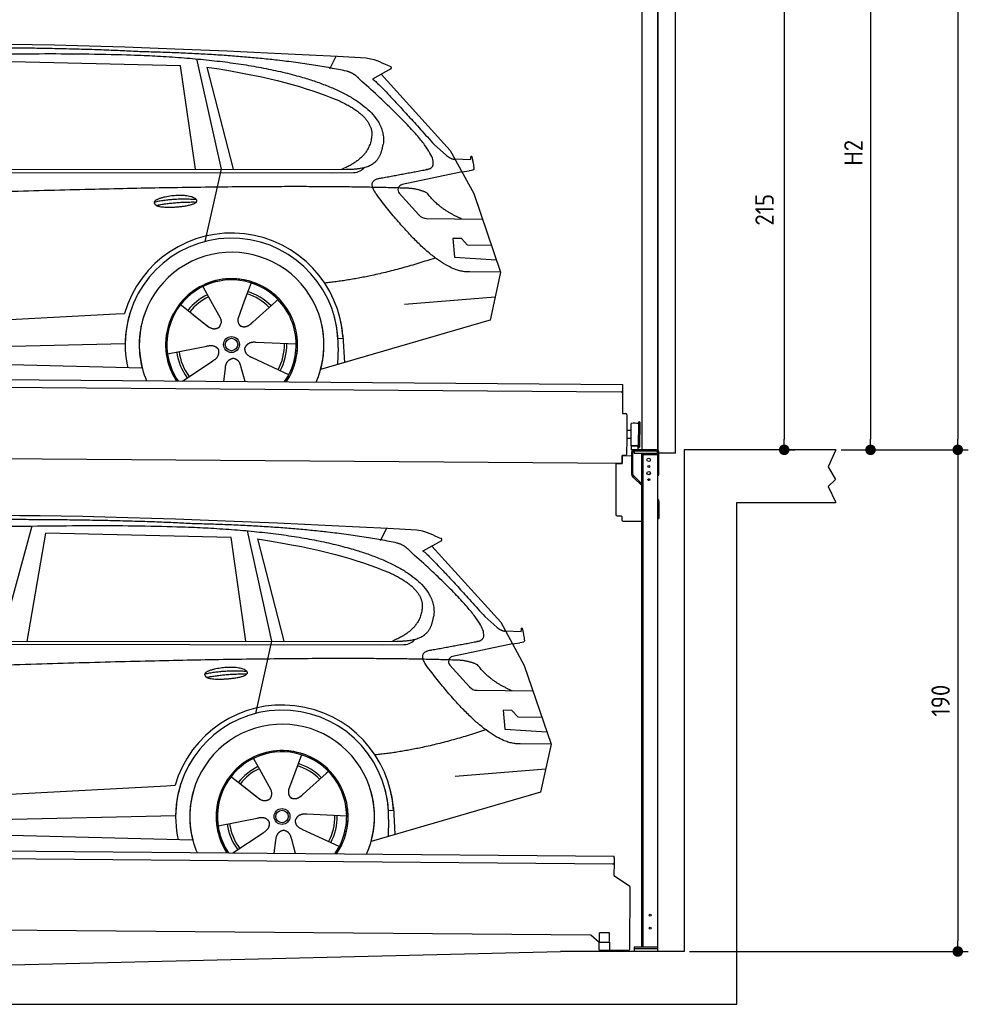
# Model space of a CAD drawing. Header units: millimetres. Extents: x -411 to 6777, y 0 to 6777.
# Tile 5 of 6: x 3183 to 6777, y 0 to 3729. Entities that reach past the tile are written whole.
import ezdxf

# ---------------------------------------------------------------- set-up
doc = ezdxf.new("R2010")
doc.units = ezdxf.units.MM
doc.layers.add('4', color=3, linetype='Continuous')
for name, color, linetype, lineweight in [('car', 10, 'Continuous', 25), ('Gebäude', 7, 'Continuous', 25), ('Plattform', 7, 'Continuous', 25), ('Ständer vorne', 7, 'Continuous', 25), ('Tor', 200, 'Continuous', 25)]:
    doc.layers.add(name, color=color, linetype=linetype, lineweight=lineweight)
doc.styles.get("Standard").update_dxf_attribs({"font": 'ISOCP.SHX'})
doc.dimstyles.new('GEN-ISO', dxfattribs={"dimscale": 20, "dimtxt": 3.5, "dimasz": 2, "dimexe": 2, "dimexo": 1, "dimgap": 1.5, "dimtad": 1, "dimdec": 1, "dimlfac": 0.1, "dimdsep": 46, "dimtxsty": 'STANDARD', "dimblk": 'PUNKT', "dimcen": 2, "dimclrd": 256, "dimclre": 256, "dimclrt": 2, "dimadec": 0, "dimazin": 0, "dimtp": 0.1, "dimtm": 0.1, "dimtfac": 0.71, "dimtdec": 1, "dimtmove": 2, "dimatfit": 3, "dimldrblk": 'PUNKT', "dimfxl": 2, "dimtolj": 1, "dimarcsym": 0})

# ---------------------------------------------------------------- blocks, each defined once
blk = doc.blocks.new('PUNKT')
at = {"layer": '4', "color": 0, "linetype": 'ByBlock'}
blk.add_line((-0.5, 0), (-1, 0), dxfattribs=at)
at = {"layer": '4', "color": 0, "linetype": 'ByBlock', "const_width": 0.5}
blk.add_lwpolyline([(-0.25, 0, 1), (0.25, 0, 1)], format="xyb", close=True, dxfattribs=at)
blk = doc.blocks.new('*D114')
at = {"layer": '4', "lineweight": -2, "transparency": 16777216}
for p, q in [((5720, 5950), (6776.9, 5950)), ((6736.9, 5910), (6736.9, 2140)), ((6295.4, 2100), (6776.9, 2100))]:
    blk.add_line(p, q, dxfattribs=at)
at = {"layer": 'Defpoints', "color": 0, "transparency": 16777216}
for p in [(5700, 5950), (6275.4, 2100), (6736.9, 2100)]:
    blk.add_point(p, dxfattribs=at)
at = {"layer": '4', "lineweight": -2, "transparency": 16777216, "xscale": 40, "yscale": 40, "zscale": 40}
for p, rotation in [((6736.9, 5950), 90), ((6736.9, 2100), 270)]:
    blk.add_blockref('PUNKT', p, dxfattribs=dict(at, rotation=rotation))
at = {"layer": '4', "color": 2, "transparency": 16777216, "insert": (6671.9, 4025), "char_height": 70, "attachment_point": 5, "rotation": 90}
blk.add_mtext('385', dxfattribs=at)
blk = doc.blocks.new('*D115')
at = {"layer": '4', "lineweight": -2, "transparency": 16777216}
for p, q in [((6295.4, 2100), (6776.9, 2100)), ((6736.9, 2060), (6736.9, 240)), ((5720, 200), (6776.9, 200))]:
    blk.add_line(p, q, dxfattribs=at)
at = {"layer": 'Defpoints', "color": 0, "transparency": 16777216}
for p in [(6275.4, 2100), (5700, 200), (6736.9, 200)]:
    blk.add_point(p, dxfattribs=at)
at = {"layer": '4', "lineweight": -2, "transparency": 16777216, "xscale": 40, "yscale": 40, "zscale": 40}
for p, rotation in [((6736.9, 2100), 90), ((6736.9, 200), 270)]:
    blk.add_blockref('PUNKT', p, dxfattribs=dict(at, rotation=rotation))
at = {"layer": '4', "color": 2, "transparency": 16777216, "insert": (6671.9, 1150), "char_height": 70, "attachment_point": 5, "rotation": 90}
blk.add_mtext('190', dxfattribs=at)
blk = doc.blocks.new('*D116')
at = {"layer": '4', "lineweight": -2, "transparency": 16777216}
for p, q in [((5920, 4350), (6446.5, 4350)), ((6406.5, 4310), (6406.5, 2140)), ((6295.4, 2100), (6446.5, 2100))]:
    blk.add_line(p, q, dxfattribs=at)
at = {"layer": 'Defpoints', "color": 0, "transparency": 16777216}
for p in [(5900, 4350), (6275.4, 2100), (6406.5, 2100)]:
    blk.add_point(p, dxfattribs=at)
at = {"layer": '4', "lineweight": -2, "transparency": 16777216, "xscale": 40, "yscale": 40, "zscale": 40}
for p, rotation in [((6406.5, 4350), 90), ((6406.5, 2100), 270)]:
    blk.add_blockref('PUNKT', p, dxfattribs=dict(at, rotation=rotation))
at = {"layer": '4', "color": 2, "transparency": 16777216, "insert": (6341.5, 3225), "char_height": 70, "attachment_point": 5, "rotation": 90}
blk.add_mtext('H2', dxfattribs=at)
blk = doc.blocks.new('*D118')
at = {"layer": '4', "lineweight": -2, "transparency": 16777216}
for p, q in [((5457.5, 4250), (6119.3, 4250)), ((6079.3, 4210), (6079.3, 2140)), ((6099.3, 2100), (6119.3, 2100))]:
    blk.add_line(p, q, dxfattribs=at)
at = {"layer": 'Defpoints', "color": 0, "transparency": 16777216}
for p in [(5437.5, 4250), (6079.3, 2100), (6079.3, 2100)]:
    blk.add_point(p, dxfattribs=at)
at = {"layer": '4', "lineweight": -2, "transparency": 16777216, "xscale": 40, "yscale": 40, "zscale": 40}
for p, rotation in [((6079.3, 4250), 90), ((6079.3, 2100), 270)]:
    blk.add_blockref('PUNKT', p, dxfattribs=dict(at, rotation=rotation))
at = {"layer": '4', "color": 2, "transparency": 16777216, "insert": (6004.7, 3009.2), "char_height": 70, "attachment_point": 5, "rotation": 90}
blk.add_mtext('215', dxfattribs=at)
blk = doc.blocks.new('UG Plattfrom Gl550')
at = {"layer": 'Plattform'}
for p, q in [((498.3, 603.8), (5435.1, 560.7)), ((5429.8, 530.7), (503, 573.7)), ((5435, 554.7), (5435.1, 560.7)), ((5434.9, 535.7), (5434.5, 488.2)), ((5435, 554.7), (5434.9, 535.7)), ((5434.5, 488.2), (5492.9, 448.7)), ((5495.1, 444.5), (5493, 208.2)), ((5347, 261.5), (621.4, 302.7)), ((5378.7, 233.7), (5347, 261.5)), ((5379.7, 235.2), (5380.1, 271.2)), ((5418.1, 270.8), (5380.1, 271.2)), ((5417.7, 234.8), (5418.1, 270.8)), ((5378.5, 205.2), (5378.7, 235.2)), ((5378.7, 235.2), (5418.7, 234.8)), ((5418.5, 204.8), (5418.7, 234.8)), ((5378.5, 205.2), (5418.5, 204.8)), ((5488, 203.2), (5414.8, 203.9))]:
    blk.add_line(p, q, dxfattribs=at)
for centre, radius, start, end in [((5429.9, 535.7), 5, 269.5, 359.5), ((5490.1, 444.5), 5, 359.5, 55.9134), ((5425.8, 243.8), 12, 227.6897, 228.0904), ((5414.9, 208.9), 5, 232.6301, 269.5), ((5488, 208.2), 5, 269.5, 359.5)]:
    blk.add_arc(centre, radius, start, end, dxfattribs=at)
blk = doc.blocks.new('Palette EG Gl550')
at = {"layer": 'Plattform'}
for p, q in [((429.5, 2387), (5467.3, 2348)), ((5462.1, 2318), (434.2, 2357)), ((5467.3, 2348), (5466.5, 2238)), ((5466.5, 2238), (5478.5, 2237.9)), ((5483.4, 2232.8), (5482.7, 2142.8)), ((5527.5, 2110.5), (5528.3, 2204.5)), ((5532.3, 2204.5), (5531.5, 2110.5)), ((5501.1, 2172.8), (5484.1, 2173)), ((5499.6, 2115.6), (5500.2, 2199.8)), ((5482.7, 2142.8), (5482.3, 2082.9)), ((5499.8, 2142.7), (5482.7, 2142.8)), ((5525.9, 2115), (5500.9, 2115)), ((5500.9, 2100), (5500.9, 2115)), ((5512.9, 2115), (5500.9, 2115)), ((5500.9, 2100), (5500.9, 2115)), ((5500.9, 2100), (5525.9, 2100)), ((5525.9, 2100), (5500.9, 2100)), ((5525.9, 2100), (5525.9, 2115)), ((5525.9, 2100), (5525.9, 2115)), ((5465, 2048), (341.7, 2087.7)), ((5465.2, 2078), (5465, 2048)), ((5465.2, 2078), (5477.2, 2077.9)), ((5477.2, 2077.9), (5465.2, 2078))]:
    blk.add_line(p, q, dxfattribs=at)
for centre, radius, start, end in [((5462.1, 2323), 5, 268.5823, 358.5607), ((5478.4, 2232.9), 5, 359.556, 89.556), ((5500.6, 2199.8), 0.4, 91.7323, 179.3444), ((5511.7, 1873.6), 326.8, 87.1739, 91.9438), ((5527.8, 2200.4), 0.4, 266.9623, 359.3444), ((5530.3, 2204.5), 2, 359.3444, 179.3444), ((5500, 2115.6), 0.4, 179.3444, 266.9565), ((5519.7, 2999.4), 884.4, 268.7196, 270.4008), ((5491.8, 3203.4), 1088.9, 271.795, 271.861), ((5527.2, 2114.6), 0.4, 359.556, 91.938), ((5529.5, 2110.5), 2, 179.3444, 359.3444), ((5477.3, 2082.9), 5, 269.556, 359.556)]:
    blk.add_arc(centre, radius, start, end, dxfattribs=at)
blk = doc.blocks.new('Car_EG')
at = {"layer": 'car'}
for p, q in [((3852.9, 3580.7), (3945.7, 3162.4)), ((4357.9, 3543.3), (4382.1, 3590.6)), ((3792.6, 3554.8), (3091, 3571.1)), ((3848.5, 3162.4), (3792.6, 3554.8)), ((3892.2, 3549.7), (3991.7, 3162.5)), ((4589.4, 3542.6), (4519, 3504.1)), ((4552.4, 3522.3), (4814.1, 3234)), ((4754, 3255.6), (4799.2, 3215.4)), ((4814.1, 3234), (4903.3, 3071)), ((4831.7, 3201.8), (4891.9, 3199.2)), ((1721.3, 3152.4), (4364.6, 3149.2)), ((1768.3, 3161.3), (4420.2, 3162.7)), ((3945.7, 3162.4), (3884.9, 2888.8)), ((4364.6, 3149.2), (4447.5, 3149.9)), ((4858.7, 3152.5), (4631.9, 3104.6)), ((4858.7, 3152.5), (4886.4, 3156.3)), ((4621.2, 3071.6), (4695.5, 2989.8)), ((4903.3, 3071), (5004.9, 2772.4)), ((4724.6, 2976.6), (4936.3, 2973.9)), ((4856.4, 2900.6), (4823.7, 2900.9)), ((4823.7, 2900.9), (4829.9, 2829.3)), ((4879.9, 2874.5), (4856.4, 2900.6)), ((4970.4, 2873.7), (4879.9, 2874.5)), ((4829.9, 2829.3), (4988.9, 2819.3)), ((5004.9, 2772.4), (4888, 2773.9)), ((5004.9, 2772.4), (4965.3, 2590.8)), ((4059.5, 2732.3), (4034, 2663.6)), ((3877.2, 2718.5), (3906.3, 2666.1)), ((3789.4, 2652.8), (3900.1, 2565.1)), ((3905, 2668.5), (3906.3, 2666.1)), ((3906.3, 2666.1), (3942.9, 2599.9)), ((4034, 2663.6), (4010.1, 2599)), ((4153.3, 2661.2), (4065.7, 2583.8)), ((4161.1, 2669.6), (4153.3, 2661.2)), ((4641.2, 2651.4), (4984.6, 2679.2)), ((1677.7, 2513), (3547.7, 2615.1)), ((3547.7, 2615.1), (3580.2, 2616.9)), ((3839.5, 2612.9), (3890.8, 2572.3)), ((4960.7, 2589.5), (4322.9, 2403.9)), ((4965.3, 2590.8), (4921.5, 2578.1)), ((1697, 2460.9), (3582.9, 2502.3)), ((4230.4, 2500.4), (4079.2, 2506.8)), ((4407.9, 2521.2), (4388.7, 2520.2)), ((4407.3, 2533.3), (4412.9, 2430.1)), ((1598.6, 2463.5), (3647.1, 2410.1)), ((3743, 2463.7), (3891.6, 2492.7)), ((4389.1, 2487.7), (4387.4, 2422.7)), ((3799.2, 2360.6), (3914.4, 2437.1)), ((4202.2, 2384.5), (4064.9, 2448.5)), ((3956.3, 2359.2), (3962.2, 2407.6)), ((4037, 2358.5), (4022.1, 2412.1))]:
    blk.add_line(p, q, dxfattribs=at)
for radius in [30.1, 23.6]:
    blk.add_circle((3985.4, 2498.7), radius, dxfattribs=at)
for centre, radius, start, end in [((4636, 3085.1), 20, 101.911, 222.2225), ((4725.1, 3016.6), 40, 222.2225, 269.2614), ((3985.9, 2498.2), 422.7, 3.1257, 163.6879), ((3985.9, 2498.2), 403.4, 3.1257, 179.4216), ((3985.9, 2498.2), 350, 344.3697, 194.5808), ((3985.9, 2498.2), 250, 325.66, 212.9259), ((3985.9, 2498.2), 250, 325.66, 212.9259), ((3985.4, 2498.7), 245, 41.4393, 188.2101), ((3985.9, 2498.2), 250, 40.5532, 137.1602), ((3985.4, 2498.7), 209.6, 115.7372, 141.8665), ((3985.4, 2498.7), 200.6, 44.5019, 73.0215), ((3985.4, 2498.7), 209.6, 44.3713, 72.8747), ((3985.4, 2498.7), 200.6, 115.5904, 141.8784), ((3985.4, 2498.7), 245, 0.4019, 44.2101), ((3985.9, 2498.2), 422.7, 163.4862, 163.6879), ((3985.9, 2498.2), 403.4, 162.7346, 179.4216), ((3985.9, 2498.2), 350, 160.1996, 194.5808), ((3985.9, 2498.2), 250, 152.2768, 213.34), ((3985.4, 2498.7), 245, 151.8272, 188.2101), ((3985.9, 2498.2), 350, 344.3697, 17.4023), ((3985.9, 2498.2), 403.4, 3.1257, 14.8673), ((3985.9, 2498.2), 422.7, 3.1257, 14.1157), ((3985.9, 2498.2), 403.4, 172.558, 192.5899), ((3985.9, 2498.2), 350, 171.6006, 202.9387), ((3985.9, 2498.2), 250, 168.6947, 213.34), ((3985.4, 2498.7), 245, 168.6088, 214.2758), ((3985.4, 2498.7), 245, 324.7242, 8.993), ((3985.9, 2498.2), 250, 325.66, 8.9072), ((3985.4, 2498.7), 200.6, 331.5904, 1.0215), ((3985.4, 2498.7), 209.6, 331.7372, 0.8747), ((3985.9, 2498.2), 350, 336.0613, 6.0012), ((3985.9, 2498.2), 403.4, 358.5068, 5.0439), ((3985.9, 2498.2), 422.7, 3.1257, 3.2156), ((3985.4, 2498.7), 209.6, 187.7372, 216.8747), ((3985.4, 2498.7), 200.6, 187.5904, 217.0215)]:
    blk.add_arc(centre, radius, start, end, dxfattribs=at)
for points, degree in [([(2151.2, 3599.7), (2438.8, 3661.3), (3323.8, 3648), (4495.8, 3584.7)], 3), ([(3646, 3607.4), (3297.8, 3626.8), (2681.9, 3622.1)], 2), ([(4420.9, 3534.4), (4120.4, 3597), (3646, 3607.4)], 2), ([(4495.8, 3584.7), (4542.5, 3575.3), (4551.4, 3567), (4588.7, 3551.2)], 3), ([(3892.2, 3549.7), (4146.3, 3510.8), (4259.5, 3475.1), (4392.3, 3422.4)], 3), ([(4589.4, 3542.6), (4591.1, 3544.2), (4591.8, 3547.3), (4591.2, 3550.1), (4588.7, 3551.2)], 4), ([(4470.3, 3503.5), (4452.4, 3525.4), (4420.9, 3534.4)], 2), ([(4732.1, 3163.2), (4821.6, 3191.2), (4470.3, 3503.5)], 2), ([(4519, 3504.1), (4526.8, 3508.3), (4754, 3255.6)], 2), ([(4392.3, 3422.4), (4506.4, 3370.4), (4516.5, 3305.2)], 2), ([(4516.5, 3305.2), (4521.3, 3210.7), (4403.6, 3162.7)], 2), ([(4420.2, 3162.7), (4470.3, 3162.7), (4543.3, 3167.4), (4551.5, 3214.2), (4560.1, 3257.3)], 4), ([(4799.2, 3215.4), (4807.5, 3208.1), (4820.7, 3200.3), (4829.8, 3200.3), (4831.7, 3201.8)], 4), ([(4891.9, 3199.2), (4893.5, 3238.1), (4904.1, 3163.8)], 2), ([(4447.5, 3149.9), (4466.8, 3150.5), (4481.6, 3159.5), (4488.9, 3169.7)], 3), ([(4519, 3182.3), (4519.1, 3182.4), (4519.1, 3182.4), (4519.2, 3182.4)], 3), ([(4904.1, 3163.8), (4904.4, 3160.1), (4898.8, 3158.4), (4886.4, 3156.3)], 3), ([(4638.8, 3091), (3762.4, 3119.4), (1329.3, 3007.2)], 2), ([(4537, 3064.2), (4493.2, 3122.9), (4553.2, 3129.5)], 2), ([(4888, 2773.9), (4762.3, 2766.8), (4537, 3064.2)], 2), ([(4726.5, 3072.6), (4689.3, 3091), (4638.8, 3091)], 2), ([(4857.1, 2974.9), (4771.7, 3010.8), (4726.5, 3072.6)], 2), ([(3692.9, 3038.9), (3768.5, 3055.1), (3851.9, 3048.6)], 2), ([(3700, 3026), (3774.1, 3039.9), (3852, 3038.5)], 2), ([(4756.6, 2826.5), (4531.2, 2751.1), (4338.2, 2731.7)], 2), ([(3891, 2572.3), (3914.3, 2550.4), (3937.6, 2563.8)], 2), ([(4079.2, 2506.8), (4047.4, 2510.8), (4036.4, 2486.3)], 2), ([(3891.6, 2492.7), (3922.3, 2501.4), (3936.9, 2478.8)], 2), ([(3914.4, 2437.1), (3942.4, 2452.5), (3936.9, 2478.8)], 2), ([(4064.9, 2448.5), (4034.9, 2459.5), (4036.4, 2486.3)], 2), ([(3962.2, 2407.6), (3963.4, 2439.5), (3989.4, 2446.4)], 2), ([(4022.1, 2412.1), (4016.1, 2443.5), (3989.4, 2446.4)], 2)]:
    blk.add_open_spline(points, degree=degree, dxfattribs=at)
for points, degree, knots in [([(2320.7, 3586), (2347.3, 3588), (2486.7, 3589.9), (3508.2, 3610), (4128.4, 3603.6), (4583.8, 3431), (4560.1, 3257.3)], 4, [0.0821318, 0.0821318, 0.0821318, 0.0821318, 0.0821318, 0.258851, 0.508851, 1, 1, 1, 1, 1]), ([(4553.2, 3129.5), (4720.1, 3160.6), (4722.9, 3161.2), (4731.3, 3163), (4732.1, 3163.2)], 1, [0.1611508, 0.1611508, 1, 1.0196119, 1.078724, 1.0847856, 1.0847856]), ([(3700, 3026), (3676.6, 3042.6), (3722.1, 3057.9), (3805, 3077.3), (3897.6, 3043.4), (3835.4, 3020.2), (3726.3, 3014), (3704.9, 3023), (3700, 3026)], 5, [0, 0, 0, 0, 0, 0, 0.300106, 0.500106, 0.700106, 1, 1, 1, 1, 1, 1]), ([(3942.9, 2599.9), (3944.5, 2595.8), (3945.5, 2591.8), (3945.8, 2587.9), (3946.5, 2579.3), (3943.7, 2571.3), (3937.6, 2563.8)], 3, [0.2167758, 0.2167758, 0.2167758, 0.2167758, 0.4600873, 0.4600873, 0.4600873, 1, 1, 1, 1]), ([(4010.1, 2599), (4009.5, 2595.8), (4009.3, 2592.8), (4009.3, 2589.9), (4009.7, 2587.1), (4010.4, 2581.3), (4012.5, 2576), (4016, 2571.4), (4020.9, 2568.4)], 4, [0.3191838, 0.3191838, 0.3191838, 0.3191838, 0.3191838, 0.5438253, 0.5438253, 0.5438253, 0.5438253, 1, 1, 1, 1, 1]), ([(4065.7, 2583.8), (4065.7, 2583.8), (4065.7, 2583.8), (4065.7, 2583.8), (4065.7, 2583.8), (4056.6, 2574.1), (4045.9, 2564.2), (4031.6, 2561.8), (4020.9, 2568.4)], 4, [-0.000003, -0.000003, -0.000003, -0.000003, -0.000003, 0, 0, 0, 0, 1, 1, 1, 1, 1])]:
    blk.add_open_spline(points, degree=degree, knots=knots, dxfattribs=at)
blk = doc.blocks.new('Car_147')
at = {"layer": 'car'}
for p, q in [((3229.2, 1811.5), (3109.9, 1374.6)), ((4044.3, 1793.4), (4137.1, 1375.1)), ((4549.3, 1756), (4573.5, 1803.3)), ((3211.6, 1374.7), (3282.4, 1783.8)), ((3983.9, 1767.5), (3282.4, 1783.8)), ((4039.9, 1375.1), (3983.9, 1767.5)), ((4083.5, 1762.4), (4183.1, 1375.2)), ((4780.8, 1755.3), (4710.3, 1716.8)), ((4743.8, 1735), (5005.5, 1446.7)), ((4945.4, 1468.3), (4990.6, 1428.1)), ((5005.5, 1446.7), (5094.6, 1283.7)), ((5023.1, 1414.5), (5083.3, 1411.9)), ((1912.6, 1365.1), (4556, 1361.9)), ((1959.6, 1374), (4611.6, 1375.4)), ((4137.1, 1375.1), (4076.2, 1101.5)), ((4556, 1361.9), (4638.8, 1362.6)), ((5050.1, 1365.2), (4823.2, 1317.3)), ((5050.1, 1365.2), (5077.8, 1369)), ((4812.5, 1284.3), (4886.8, 1202.4)), ((5094.6, 1283.7), (5196.3, 985.1)), ((4915.9, 1189.3), (5127.7, 1186.6)), ((5047.7, 1113.3), (5015.1, 1113.6)), ((5015.1, 1113.6), (5021.3, 1042)), ((5071.3, 1087.2), (5047.7, 1113.3)), ((5161.8, 1086.4), (5071.3, 1087.2)), ((5021.3, 1042), (5180.3, 1032)), ((5196.3, 985.1), (5079.4, 986.6)), ((5196.3, 985.1), (5156.7, 803.5)), ((4250.9, 945), (4225.3, 876.3)), ((4068.6, 931.2), (4097.7, 878.8)), ((3980.8, 865.5), (4091.4, 777.8)), ((4096.4, 881.2), (4097.7, 878.8)), ((4097.7, 878.8), (4134.2, 812.6)), ((4225.3, 876.3), (4201.5, 811.7)), ((4344.6, 873.9), (4257.1, 796.5)), ((4352.4, 882.3), (4344.6, 873.9)), ((4832.5, 864.1), (5175.9, 891.9)), ((1869, 725.7), (3739, 827.8)), ((3739, 827.8), (3771.5, 829.6)), ((4030.9, 825.6), (4082.1, 785)), ((5152, 802.2), (4514.3, 616.6)), ((5156.7, 803.5), (5112.9, 790.8)), ((4598.6, 746), (4604.3, 642.8)), ((1888.4, 673.6), (3774.2, 715)), ((4421.8, 713.1), (4270.5, 719.5)), ((4599.3, 733.9), (4580, 732.9)), ((1789.9, 676.2), (3838.5, 622.8)), ((3934.3, 676.4), (4082.9, 705.4)), ((4580.5, 700.4), (4578.8, 635.4)), ((3990.6, 573.3), (4105.7, 649.8)), ((4393.5, 597.2), (4256.3, 661.2)), ((4147.6, 571.9), (4153.6, 620.3)), ((4228.4, 571.2), (4213.4, 624.8))]:
    blk.add_line(p, q, dxfattribs=at)
for radius in [30.1, 23.6]:
    blk.add_circle((4176.8, 711.4), radius, dxfattribs=at)
for centre, radius, start, end in [((4827.3, 1297.8), 20, 101.911, 222.2225), ((4916.5, 1229.3), 40, 222.2225, 269.2614), ((4177.2, 710.9), 422.7, 3.1257, 163.6879), ((4177.2, 710.9), 403.4, 3.1257, 179.4216), ((4177.2, 710.9), 350, 344.3697, 194.5808), ((4177.2, 710.9), 250, 325.66, 212.9259), ((4177.2, 710.9), 250, 325.66, 212.9259), ((4176.8, 711.4), 245, 41.4393, 188.2101), ((4177.2, 710.9), 250, 40.5532, 137.1602), ((4176.8, 711.4), 209.6, 115.7372, 141.8665), ((4176.8, 711.4), 200.6, 44.5019, 73.0215), ((4176.8, 711.4), 209.6, 44.3713, 72.8747), ((4176.8, 711.4), 200.6, 115.5904, 141.8784), ((4176.8, 711.4), 245, 0.4019, 44.2101), ((4177.2, 710.9), 422.7, 163.4862, 163.6879), ((4177.2, 710.9), 403.4, 162.7346, 179.4216), ((4177.2, 710.9), 350, 160.1996, 194.5808), ((4177.2, 710.9), 250, 152.2768, 213.34), ((4176.8, 711.4), 245, 151.8272, 188.2101), ((4177.2, 710.9), 350, 344.3697, 17.4023), ((4177.2, 710.9), 403.4, 3.1257, 14.8673), ((4177.2, 710.9), 422.7, 3.1257, 14.1157), ((4177.2, 710.9), 403.4, 172.558, 192.5899), ((4177.2, 710.9), 350, 171.6006, 202.9387), ((4177.2, 710.9), 250, 168.6947, 213.34), ((4176.8, 711.4), 245, 168.6088, 214.2758), ((4176.8, 711.4), 245, 324.7242, 8.993), ((4177.2, 710.9), 250, 325.66, 8.9072), ((4177.2, 710.9), 350, 336.0613, 6.0012), ((4177.2, 710.9), 403.4, 358.5068, 5.0439), ((4176.8, 711.4), 200.6, 331.5904, 1.0215), ((4176.8, 711.4), 209.6, 331.7372, 0.8747), ((4177.2, 710.9), 422.7, 3.1257, 3.2156), ((4176.8, 711.4), 209.6, 187.7372, 216.8747), ((4176.8, 711.4), 200.6, 187.5904, 217.0215)]:
    blk.add_arc(centre, radius, start, end, dxfattribs=at)
for points, degree in [([(2342.5, 1812.4), (2630.1, 1874), (3515.1, 1860.7), (4687.1, 1797.4)], 3), ([(3837.4, 1820.1), (3489.2, 1839.5), (2873.2, 1834.8)], 2), ([(4612.3, 1747.1), (4311.7, 1809.7), (3837.4, 1820.1)], 2), ([(4687.1, 1797.4), (4733.9, 1788), (4742.7, 1779.7), (4780.1, 1763.9)], 3), ([(4083.5, 1762.4), (4337.6, 1723.5), (4450.8, 1687.8), (4583.6, 1635.1)], 3), ([(4780.8, 1755.3), (4782.4, 1756.9), (4783.1, 1760), (4782.6, 1762.8), (4780.1, 1763.9)], 4), ([(4661.7, 1716.2), (4643.8, 1738.1), (4612.3, 1747.1)], 2), ([(4923.5, 1375.9), (5012.9, 1403.9), (4661.7, 1716.2)], 2), ([(4710.3, 1716.8), (4718.2, 1721), (4945.4, 1468.3)], 2), ([(4583.6, 1635.1), (4697.7, 1583.1), (4707.9, 1517.9)], 2), ([(4707.9, 1517.9), (4712.6, 1423.4), (4594.9, 1375.4)], 2), ([(4611.6, 1375.4), (4661.6, 1375.4), (4734.7, 1380.1), (4742.8, 1426.9), (4751.5, 1470)], 4), ([(4990.6, 1428.1), (4998.8, 1420.7), (5012.1, 1413), (5021.2, 1413), (5023.1, 1414.5)], 4), ([(5083.3, 1411.9), (5084.8, 1450.8), (5095.5, 1376.5)], 2), ([(4638.8, 1362.6), (4658.1, 1363.2), (4672.9, 1372.2), (4680.2, 1382.4)], 3), ([(4710.3, 1395), (4710.4, 1395.1), (4710.5, 1395.1), (4710.6, 1395.1)], 3), ([(5095.5, 1376.5), (5095.7, 1372.8), (5090.2, 1371.1), (5077.8, 1368.9)], 3), ([(4830.2, 1303.7), (3953.8, 1332.1), (1520.6, 1219.9)], 2), ([(4728.4, 1276.9), (4684.6, 1335.6), (4744.6, 1342.2)], 2), ([(5079.4, 986.6), (4953.6, 979.5), (4728.4, 1276.9)], 2), ([(4917.9, 1285.3), (4880.6, 1303.7), (4830.2, 1303.7)], 2), ([(5048.4, 1187.6), (4963.1, 1223.5), (4917.9, 1285.3)], 2), ([(3884.3, 1251.6), (3959.8, 1267.8), (4043.3, 1261.3)], 2), ([(3891.3, 1238.7), (3965.5, 1252.6), (4043.4, 1251.2)], 2), ([(4947.9, 1039.2), (4722.5, 963.8), (4529.6, 944.4)], 2), ([(4082.4, 785), (4105.7, 763.1), (4129, 776.5)], 2), ([(4270.5, 719.5), (4238.8, 723.5), (4227.8, 699)], 2), ([(4082.9, 705.4), (4113.7, 714.1), (4128.3, 691.5)], 2), ([(4105.7, 649.8), (4133.7, 665.2), (4128.3, 691.5)], 2), ([(4256.3, 661.2), (4226.3, 672.2), (4227.8, 699)], 2), ([(4153.6, 620.3), (4154.8, 652.2), (4180.7, 659.1)], 2), ([(4213.4, 624.8), (4207.4, 656.2), (4180.7, 659.1)], 2)]:
    blk.add_open_spline(points, degree=degree, dxfattribs=at)
for points, degree, knots in [([(2512.1, 1798.7), (2538.6, 1800.7), (2678.1, 1802.6), (3699.5, 1822.7), (4319.8, 1816.3), (4775.2, 1643.7), (4751.5, 1470)], 4, [0.0821318, 0.0821318, 0.0821318, 0.0821318, 0.0821318, 0.258851, 0.508851, 1, 1, 1, 1, 1]), ([(4744.6, 1342.2), (4911.5, 1373.3), (4914.3, 1373.9), (4922.6, 1375.7), (4923.5, 1375.9)], 1, [0.1611508, 0.1611508, 1, 1.0196119, 1.078724, 1.0847856, 1.0847856]), ([(3891.3, 1238.7), (3867.9, 1255.3), (3913.5, 1270.6), (3996.3, 1290), (4089, 1256.1), (4026.8, 1232.9), (3917.6, 1226.7), (3896.2, 1235.7), (3891.3, 1238.7)], 5, [0, 0, 0, 0, 0, 0, 0.300106, 0.500106, 0.700106, 1, 1, 1, 1, 1, 1]), ([(4134.2, 812.6), (4135.9, 808.5), (4136.9, 804.5), (4137.2, 800.6), (4137.8, 792), (4135.1, 784), (4129, 776.5)], 3, [0.2167758, 0.2167758, 0.2167758, 0.2167758, 0.4600873, 0.4600873, 0.4600873, 1, 1, 1, 1]), ([(4201.5, 811.7), (4200.9, 808.5), (4200.6, 805.5), (4200.7, 802.6), (4201, 799.8), (4201.8, 794), (4203.8, 788.7), (4207.4, 784.1), (4212.3, 781.1)], 4, [0.3191838, 0.3191838, 0.3191838, 0.3191838, 0.3191838, 0.5438253, 0.5438253, 0.5438253, 0.5438253, 1, 1, 1, 1, 1]), ([(4257.1, 796.5), (4257.1, 796.5), (4257.1, 796.5), (4257.1, 796.5), (4257.1, 796.5), (4248, 786.8), (4237.3, 776.9), (4223, 774.5), (4212.3, 781.1)], 4, [-0.000003, -0.000003, -0.000003, -0.000003, -0.000003, 0, 0, 0, 0, 1, 1, 1, 1, 1])]:
    blk.add_open_spline(points, degree=degree, knots=knots, dxfattribs=at)
blk = doc.blocks.new('Ständer_vorn_GT190')
at = {"layer": 'Ständer vorne'}
for p, q in [((5501, 2090), (5501, 2007.2)), ((5506.1, 2007.2), (5506.1, 2090)), ((5595, 2100), (5511, 2100)), ((5511, 2095), (5511, 2087)), ((5595.1, 2095), (5511.1, 2095)), ((5600, 200), (5600, 2090)), ((5605, 2004), (5605, 2090)), ((5465, 2048), (5465.2, 2078)), ((5465.2, 2078), (5501, 2077.7)), ((5511, 2087), (5600, 2087)), ((5540, 218), (5540, 2087)), ((5540, 2082), (5600, 2082)), ((5545, 218), (5545, 2082)), ((5441, 2048.2), (5441, 1855)), ((5441, 2048.2), (5465, 2048)), ((5510.3, 1993.9), (5504.1, 2000)), ((5507.6, 2003.7), (5512.7, 1998.6)), ((5510.3, 1993.9), (5539.8, 1965)), ((5512.7, 1998.6), (5540, 1971.8)), ((5600, 2004), (5605, 2004)), ((5600, 1914), (5602, 1912.1)), ((5605, 1904.9), (5605, 1840)), ((5446, 1850), (5461.5, 1850)), ((5464, 1847.5), (5464, 1835)), ((5469, 1830), (5540, 1830)), ((5600, 1840), (5605, 1840)), ((5511, 218), (5600, 218)), ((5511, 218), (5511, 200)), ((5600, 210), (5511, 210)), ((5600, 200), (5511, 200))]:
    blk.add_line(p, q, dxfattribs=at)
for centre, radius in [((5566, 2062), 6.5), ((5566, 2012), 6.5), ((5566, 2037), 3.7), ((5566, 1987), 3.7), ((5571.4, 338), 3.7), ((5571.4, 288), 3.7)]:
    blk.add_circle(centre, radius, dxfattribs=at)
for centre, radius, start, end in [((5511.1, 2089.9), 10.1, 90.1445, 179.6512), ((5511.1, 2090), 5, 90, 180), ((5595, 2090), 10, 0, 90), ((5595, 2090), 5, 0, 90), ((5511.1, 2007.2), 10.1, 180, 225.5525), ((5511.1, 2007.2), 5, 179.6711, 225.5525), ((5595, 1904.9), 10, 0, 45.8814), ((5446, 1855), 5, 180, 270), ((5461.5, 1847.5), 2.5, 0, 90), ((5469, 1835), 5, 180, 270)]:
    blk.add_arc(centre, radius, start, end, dxfattribs=at)
blk = doc.blocks.new('Ständer vorne ab 340')
at = {"layer": 'Ständer vorne'}
for p, q in [((5240, 5232), (5240, 4932)), ((5490, 5232), (5240, 5232)), ((5490, 5212), (5490, 5232)), ((5540, 5212), (5490, 5212)), ((5540, 4982), (5540, 5212)), ((5540.2, 5112), (5539.8, 5112)), ((5540, 5112), (5540, 2100)), ((5600, 5112), (5540, 5112)), ((5600, 2098.7), (5600, 5112)), ((5490, 4932), (5490, 4982)), ((5490, 4982), (5540, 4982)), ((5240, 4932), (5490, 4932)), ((5540, 4827.4), (5540, 4828.4)), ((5511.2, 2095), (5511.2, 2087)), ((5595.1, 2095), (5511.2, 2095)), ((5600, 2087), (5600, 2090)), ((5511.2, 2087), (5600, 2087))]:
    blk.add_line(p, q, dxfattribs=at)
blk = doc.blocks.new('Tor ab 370 Gebäude')
at = {"layer": 'Tor'}
for p, q in [((5465.6, 5464.5), (5465.6, 5763)), ((5465.6, 5763), (5668, 5763)), ((5668, 2087), (5668, 5763)), ((5557, 5464.5), (5465.6, 5464.5)), ((5557, 5464.5), (5557, 5163)), ((5562, 5157.1), (5600, 5157)), ((5600, 4992), (5600, 5157)), ((5600, 4992), (5590, 4992)), ((5600, 4992), (5600, 2087)), ((5600, 2087), (5600, 4992)), ((5668, 2087), (5600, 2087))]:
    blk.add_line(p, q, dxfattribs=at)
blk.add_arc((5563, 5163), 6, 180, 260.4059, dxfattribs=at)
blk = doc.blocks.new('Gebäude_385_GT190')
at = {"layer": 'Gebäude'}
for p, q in [((6275.4, 2100), (5700, 2100)), ((5700, 2100), (5700, 200)), ((6275.4, 2100), (6246.4, 2035.9)), ((6246.4, 2035.9), (6274.3, 1988)), ((6274.3, 1988), (6246.4, 1961)), ((6246.4, 1961), (6275.4, 1900)), ((5900, 0), (5900, 1900)), ((5900, 1900), (6275.4, 1900)), ((3000, 146.1), (5231.6, 200)), ((5700, 200), (5231.6, 200)), ((0, 0), (5900, 0))]:
    blk.add_line(p, q, dxfattribs=at)

msp = doc.modelspace()

# ---------------------------------------------------------------- block references
for name in ['Gebäude_385_GT190', 'Car_EG', 'Car_147']:
    msp.add_blockref(name, (0, 0))
at = {"layer": 'Plattform'}
for name in ['Palette EG Gl550', 'UG Plattfrom Gl550']:
    msp.add_blockref(name, (0, 0), dxfattribs=at)
at = {"layer": 'Ständer vorne'}
for name in ['Ständer vorne ab 340', 'Ständer_vorn_GT190']:
    msp.add_blockref(name, (0, 0), dxfattribs=at)
at = {"layer": 'Tor', "linetype": 'ByBlock'}
msp.add_blockref('Tor ab 370 Gebäude', (0, 0), dxfattribs=at)

# ---------------------------------------------------------------- dimensions: what is measured, and where the dimension line sits
at = {"layer": '4'}
for base, p1, p2, override, picture, middle in [((6736.86, 2100), (5700, 5950), (6275.45, 2100), {"dimdec": 0, "dimtdec": 3, "dimtolj": 0}, '*D114', (6671.86, 4025)), ((6736.86, 200), (6275.45, 2100), (5700, 200), {"dimtdec": 3, "dimtolj": 0}, '*D115', (6671.86, 1150))]:
    dim = msp.add_linear_dim(base=base, p1=p1, p2=p2, angle=90, dimstyle='GEN-ISO', override=override, dxfattribs=at)
    dim.commit()
    dim.dimension.update_dxf_attribs({"geometry": picture, "text_midpoint": middle})
dim = msp.add_linear_dim(base=(6406.55, 2100), p1=(5900, 4350), p2=(6275.45, 2100), angle=90, text='H2', dimstyle='GEN-ISO', override={"dimdec": 0, "dimtdec": 3, "dimtolj": 0}, dxfattribs=at)
dim.commit()
dim.dimension.update_dxf_attribs({"geometry": '*D116', "text_midpoint": (6341.54, 3225)})
dim = msp.add_linear_dim(base=(6079.31, 2100), p1=(5437.5, 4249.97), p2=(6079.31, 2100), angle=90, dimstyle='GEN-ISO', override={"dimtdec": 3, "dimtolj": 0}, dxfattribs=at)
dim.commit()
dim.dimension.update_dxf_attribs({"geometry": '*D118', "text_midpoint": (6004.71, 3009.23), "dimtype": 160})

doc.saveas('drawing.dxf')
